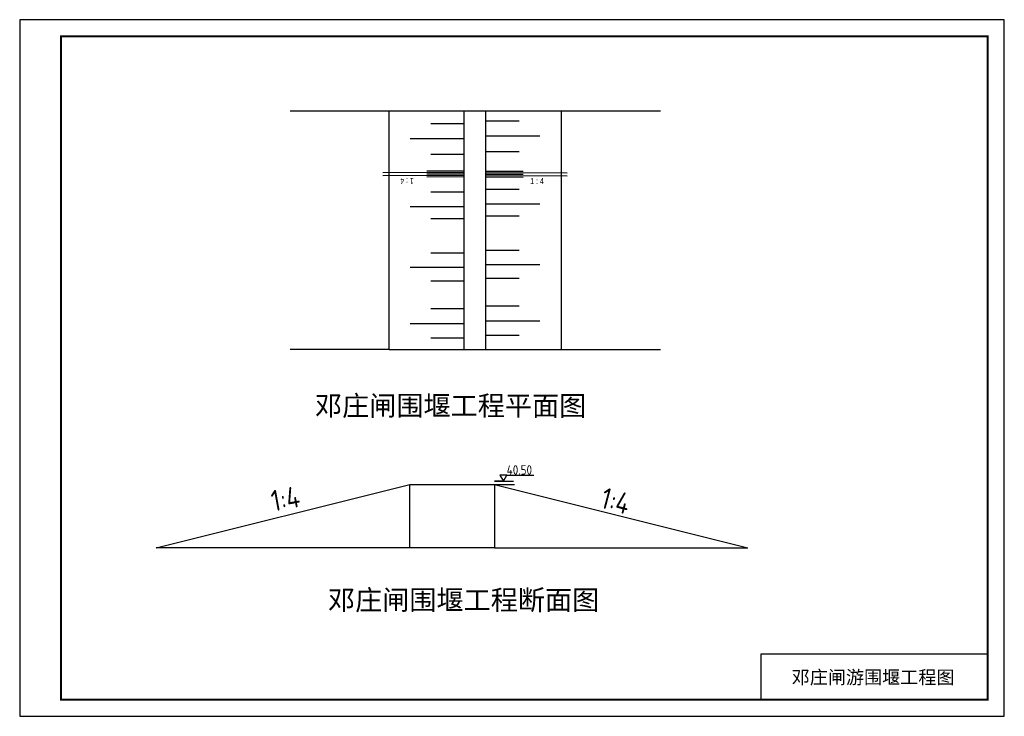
# Model space of a CAD drawing. Extents: x 38307 to 81813, y 18918 to 23127.
# Tile 2 of 2: x 46140 to 52080, y 18918 to 23118. Entities that reach past the tile are written whole.
import ezdxf

# ---------------------------------------------------------------- set-up
doc = ezdxf.new("R2010")
doc.units = 0
doc.header["$LTSCALE"] = 1000
doc.header["$MEASUREMENT"] = 0
doc.layers.add('1XSX', color=7, linetype='Continuous')
doc.styles.add('hz-e', font='hztxt_e.shx', dxfattribs={"width": 0.58, "height": 32, "bigfont": 'hztxt.shx'})
doc.styles.get("Standard").update_dxf_attribs({"font": 'gbenor.shx', "bigfont": 'gbcbig.shx'})
doc.styles.add('图框', font='SIMFANG.TTF', dxfattribs={"width": 0.8, "height": 4})

msp = doc.modelspace()

# ---------------------------------------------------------------- linework, layer by layer
for p, q in [((49408.31, 22568), (47772.14, 22568)), ((48369.22, 21129.5), (48369.22, 22568)), ((48820.34, 21129.5), (48820.34, 22568)), ((48952.34, 21129.5), (48952.34, 22568)), ((49408.31, 21129.5), (49408.31, 22568)), ((50005.38, 22568), (49408.31, 22568)), ((48620.33, 22492.65), (48820.44, 22492.65)), ((49152.44, 22506.67), (48952.34, 22506.67)), ((48494.75, 22402.12), (48820.44, 22402.12)), ((49278.03, 22416.15), (48952.34, 22416.15)), ((48620.33, 22307.77), (48820.44, 22307.77)), ((49152.44, 22321.8), (48952.34, 22321.8)), ((48620.33, 22080.82), (48820.44, 22080.82)), ((49152.44, 22094.85), (48952.34, 22094.85)), ((48494.75, 21992.21), (48820.44, 21992.21)), ((48494.75, 21992.21), (48820.44, 21992.21)), ((49278.03, 22006.24), (48952.34, 22006.24)), ((49278.03, 22006.24), (48952.34, 22006.24)), ((48620.33, 21919.54), (48820.44, 21919.54)), ((49152.44, 21933.56), (48952.34, 21933.56)), ((48620.33, 21713.62), (48820.44, 21713.62)), ((49152.44, 21727.65), (48952.34, 21727.65)), ((48494.75, 21626.29), (48820.44, 21626.29)), ((49278.03, 21640.31), (48952.34, 21640.31)), ((48620.33, 21544.69), (48820.44, 21544.69)), ((49152.44, 21558.71), (48952.34, 21558.71)), ((49152.44, 21390.41), (48952.34, 21390.41)), ((48620.33, 21376.39), (48820.44, 21376.39)), ((48494.75, 21285.86), (48820.44, 21285.86)), ((49278.03, 21299.89), (48952.34, 21299.89)), ((49152.44, 21215.1), (48952.34, 21215.1)), ((48620.33, 21201.07), (48820.44, 21201.07)), ((48369.22, 21129.5), (47772.14, 21129.5)), ((48369.22, 21129.5), (50005.38, 21129.5)), ((46962.97, 19933.34), (48492.97, 20315.84)), ((48492.97, 19933.34), (48492.97, 20315.84)), ((48492.97, 20315.84), (49002.97, 20315.84)), ((49002.97, 20315.84), (49002.97, 19933.34)), ((49002.97, 20315.84), (50532.97, 19933.34)), ((49002.97, 20315.84), (49123.59, 20315.84)), ((49057.3, 20336.81), (49004.56, 20336.81)), ((49004.56, 20336.81), (49118.83, 20336.81)), ((49078.4, 20373.35), (49240.91, 20373.33)), ((48492.97, 19933.34), (46962.97, 19933.34)), ((49002.97, 19933.34), (48492.97, 19933.34)), ((49002.97, 19933.34), (50532.97, 19933.34)), ((51979.5, 19293), (50611, 19293)), ((50611, 19293), (50611, 19018.5))]:
    msp.add_line(p, q)
for points in [[(46139.5, 18918.5), (52079.5, 18918.5), (52079.5, 23118.5), (46139.5, 23118.5)], [(46139.5, 18918.5), (52079.5, 18918.5), (52079.5, 23118.5), (46139.5, 23118.5)], [(49057.3, 20336.81), (49078.4, 20373.35), (49036.21, 20373.35)]]:
    msp.add_lwpolyline(points, close=True)
at = {"const_width": 12}
msp.add_lwpolyline([(46389.5, 23018.5), (51979.5, 23018.5), (51979.5, 19018.5), (46389.5, 19018.5), (46389.5, 23018.5)], dxfattribs=at)
at = {"layer": '1XSX', "color": 3, "ltscale": 5}
for p, q in [((48820.44, 22196.76), (48330.2, 22194.52)), ((48820.44, 22179.5), (48330.2, 22177.26)), ((48820.44, 22205.39), (48596.51, 22204.37)), ((48820.44, 22188.13), (48596.59, 22187.11)), ((48820.44, 22170.87), (48596.67, 22169.85)), ((48952.16, 22205.39), (49176.08, 22204.37)), ((48952.16, 22196.76), (49442.39, 22194.52)), ((48952.16, 22188.13), (49176, 22187.11)), ((48952.16, 22179.5), (49442.39, 22177.26)), ((48952.16, 22170.87), (49175.92, 22169.85))]:
    msp.add_line(p, q, dxfattribs=at)

# ---------------------------------------------------------------- texts
at = {"style": '图框'}
for s, height, p in [('邓庄闸围堰工程平面图', 120, (47920.8, 20730.97)), ('邓庄闸围堰工程断面图', 120, (47999.07, 19559.57)), ('邓庄闸游围堰工程图', 80, (50796.83, 19113.79))]:
    msp.add_text(s, height=height, dxfattribs=at).set_placement(p)
msp.add_text('40.50', height=57.079).set_placement((49077.61, 20375.41))
for rotation, p in [(10.409183, (47669.65, 20152.25)), (345.137688, (49635.62, 20177.53))]:
    msp.add_text('1:4', height=127.5, rotation=rotation).set_placement(p)
at = {"layer": '1XSX', "color": 7, "style": 'hz-e', "width": 0.7}
for rotation, p in [(180.261482, (48516.93, 22164.16)), (359.738518, (49219.9, 22128.46))]:
    msp.add_text('1 : 4', height=35.7, rotation=rotation, dxfattribs=at).set_placement(p)

doc.saveas('drawing.dxf')
